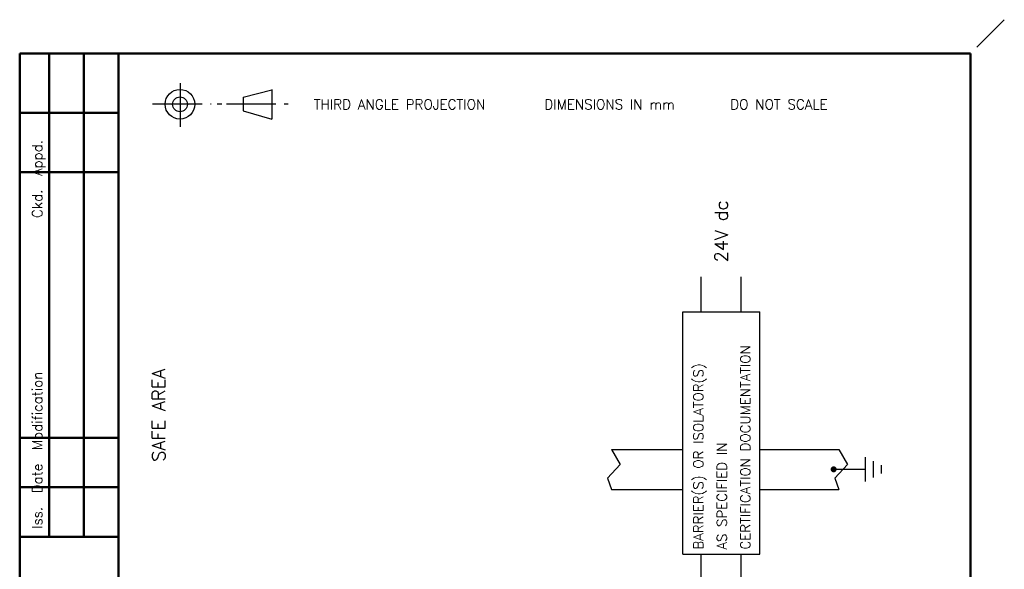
# Model space of a CAD drawing. Extents: x 0 to 411, y 0 to 279.
# Tile 13 of 13: x 221 to 411, y 173 to 279. Entities that reach past the tile are written whole.
import ezdxf

# ---------------------------------------------------------------- set-up
doc = ezdxf.new("R2010")
doc.units = 0
doc.header["$LTSCALE"] = 0.5
doc.header["$MEASUREMENT"] = 0
doc.linetypes.add('CENTER2', pattern=[28.575, 19.05, -3.175, 3.175, -3.175])
doc.layers.get('0').update_dxf_attribs({"linetype": 'CONTINUOUS'})
for name, color, linetype in [('1', 5, 'CONTINUOUS'), ('BLUE', 5, 'CONTINUOUS'), ('CENTER', 5, 'CENTER2'), ('DIM', 7, 'CONTINUOUS')]:
    doc.layers.add(name, color=color, linetype=linetype)
doc.layers.add('OBJECT', color=1, linetype='CONTINUOUS', lineweight=50)
doc.layers.add('UNSEEN', color=255, linetype='CONTINUOUS', plot=False)
doc.styles.add('ROMANS', font='romans', dxfattribs={"height": 2.5})

msp = doc.modelspace()

# ---------------------------------------------------------------- linework, layer by layer
at = {"color": 7, "linetype": 'Continuous'}
for p, q in [((264.16177, 263.85773), (269.67494, 265.23435)), ((269.67494, 265.34907), (269.67494, 259.61316)), ((264.16177, 263.85773), (264.16177, 261.21921)), ((264.16177, 261.21921), (269.67494, 259.61316))]:
    msp.add_line(p, q, dxfattribs=at)
for radius in [2.85, 1.425]:
    msp.add_circle((252.02663, 262.48553), radius, dxfattribs=at)
at = {"layer": '1'}
for p, q in [((352.22583, 229.3548), (352.22583, 222.63676)), ((359.87583, 229.3548), (359.87583, 222.63676)), ((348.7664, 222.63676), (363.54768, 222.63676)), ((348.7664, 176.01442), (348.7664, 222.63676)), ((363.54768, 176.01442), (363.54768, 222.63676)), ((335.00884, 196.12028), (348.7664, 196.12028)), ((335.00884, 196.12028), (336.67354, 193.28159)), ((363.54768, 196.12028), (378.72335, 196.12028)), ((378.72335, 196.12028), (380.38806, 193.28159)), ((336.67354, 193.28159), (334.26766, 190.66967)), ((380.38806, 193.28159), (377.98217, 190.66967)), ((383.81492, 194.69202), (383.81492, 189.99057)), ((385.34492, 193.90845), (385.34492, 190.77414)), ((377.7479, 192.34129), (383.81492, 192.34129)), ((386.87492, 193.12487), (386.87492, 191.55772)), ((334.26766, 190.66967), (335.00884, 188.47028)), ((377.98217, 190.66967), (378.72335, 188.47028)), ((335.00884, 188.47028), (348.7664, 188.47028)), ((363.54768, 188.47028), (378.72335, 188.47028)), ((348.7664, 176.01442), (363.54768, 176.01442))]:
    msp.add_line(p, q, dxfattribs=at)
at = {"layer": '1', "const_width": 0.57375}
msp.add_lwpolyline([(377.46103, 192.34129, 1), (378.03478, 192.34129, 1)], format="xyb", close=True, dxfattribs=at)
at = {"layer": 'BLUE'}
for p, q in [((352.22583, 176.01442), (352.22583, 101.94283)), ((359.87583, 176.01442), (359.87583, 90.44596))]:
    msp.add_line(p, q, dxfattribs=at)
at = {"layer": 'CENTER'}
for p, q in [((252.03299, 266.55346), (252.03299, 258.12481)), ((246.75869, 262.58704), (258.0519, 262.58704)), ((259.16881, 262.58704), (260.09957, 262.58704)), ((260.96828, 262.58704), (272.81994, 262.58704))]:
    msp.add_line(p, q, dxfattribs=at)
at = {"layer": 'OBJECT', "color": 1, "lineweight": 50}
for p, q in [((221.19864, 272.23774), (404.07364, 272.23774)), ((221.19864, 272.23774), (221.19864, 6.5)), ((226.89864, 272.23774), (226.89864, 179.40138)), ((233.54864, 272.23774), (233.54864, 179.40138)), ((240.19864, 272.23774), (240.19864, 6.5)), ((404.07364, 6.5), (404.07364, 272.23774)), ((221.19864, 260.83774), (240.19864, 260.83774)), ((221.19864, 249.43774), (240.19864, 249.43774)), ((221.19864, 198.40138), (240.19864, 198.40138)), ((221.19864, 188.90138), (240.19864, 188.90138)), ((221.19864, 179.40138), (240.19864, 179.40138))]:
    msp.add_line(p, q, dxfattribs=at)
at = {"layer": 'UNSEEN', "color": 255}
msp.add_line((405.29583, 273.45993), (410.57364, 278.73774), dxfattribs=at)

# ---------------------------------------------------------------- texts
at = {"color": 7, "linetype": 'Continuous', "style": 'ROMANS'}
msp.add_text('THIRD ANGLE PROJECTION      DIMENSIONS IN mm      DO NOT SCALE', height=1.9, dxfattribs=at).set_placement((277.76997, 261.51327))
msp.add_text('Iss.  Date  Modification                   Ckd.  Appd.', height=1.9, rotation=90, dxfattribs=at).set_placement((225.52345, 180.89144))
at = {"layer": 'DIM', "style": 'ROMANS'}
for s, height, p in [('24V dc', 2.5, (357.36869, 232.12555)), ('CERTIFICATION DOCUMENTATION', 1.881, (361.70698, 176.91938)), ('SAFE AREA', 2.5, (249.16622, 193.8122)), ('BARRIER(S) OR ISOLATOR(S)', 1.881, (352.67818, 176.91938)), ('AS SPECIFIED IN', 1.881, (357.19258, 176.91938))]:
    msp.add_text(s, height=height, rotation=90, dxfattribs=at).set_placement(p)

doc.saveas('drawing.dxf')
